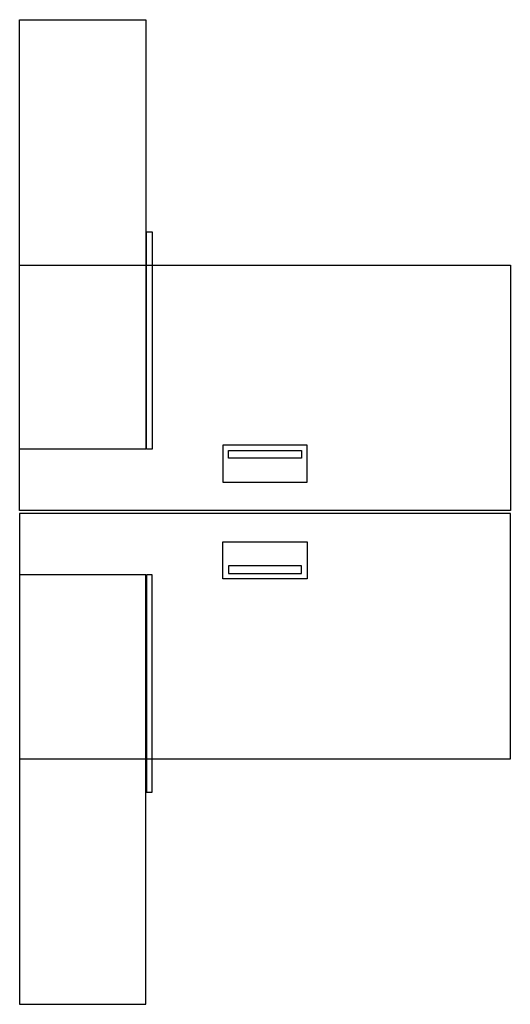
# Model space of a CAD drawing. Header units: inches. Extents: x -31 to 31, y -63 to 63.
import ezdxf

# ---------------------------------------------------------------- set-up
doc = ezdxf.new("R2010")
doc.units = ezdxf.units.IN
doc.layers.get('0').update_dxf_attribs({"true_color": 0xc2ced6})

msp = doc.modelspace()

# ---------------------------------------------------------------- linework, layer by layer
at = {"color": 18, "true_color": 0x000000}
for points in [[(-31.5, 63.19), (-15.31, 63.19), (-15.31, 8.07), (-31.5, 8.07), (-31.5, 63.19)], [(-15.2, 35.98), (-14.49, 35.98), (-14.49, 8.07), (-15.2, 8.07), (-15.2, 35.98)], [(-31.5, 31.69), (31.5, 31.69), (31.5, 0.2), (-31.5, 0.2), (-31.5, 31.69)], [(-5.41, 3.83), (5.41, 3.83), (5.41, 8.56), (-5.41, 8.56), (-5.41, 3.83)], [(-4.67, 6.89), (-4.67, 7.88), (4.67, 7.88), (4.67, 6.89), (-4.67, 6.89)], [(-31.5, -31.69), (31.5, -31.69), (31.5, -0.2), (-31.5, -0.2), (-31.5, -31.69)], [(-5.41, -3.83), (5.41, -3.83), (5.41, -8.56), (-5.41, -8.56), (-5.41, -3.83)], [(-4.67, -6.89), (-4.67, -7.88), (4.67, -7.88), (4.67, -6.89), (-4.67, -6.89)], [(-31.5, -63.19), (-15.31, -63.19), (-15.31, -8.07), (-31.5, -8.07), (-31.5, -63.19)], [(-15.2, -35.98), (-14.49, -35.98), (-14.49, -8.07), (-15.2, -8.07), (-15.2, -35.98)]]:
    msp.add_lwpolyline(points, close=True, dxfattribs=at)

doc.saveas('drawing.dxf')
